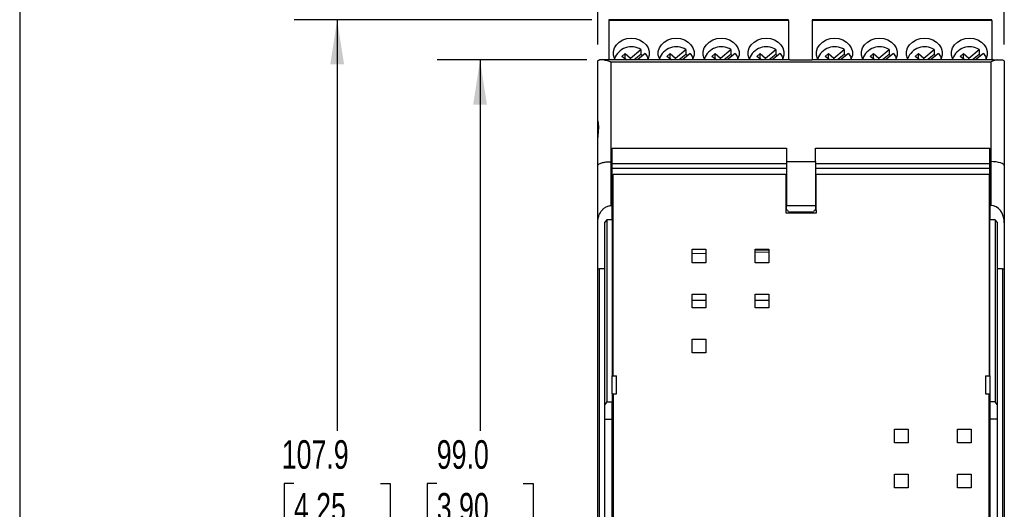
# Model space of a CAD drawing. Header units: millimetres. Extents: x 6 to 273, y 6 to 210.
# Tile 3 of 13: x 6 to 79, y 96 to 132. Entities that reach past the tile are written whole.
import ezdxf

# ---------------------------------------------------------------- set-up
doc = ezdxf.new("R2010")
doc.units = ezdxf.units.MM
doc.layers.add('DIMENSIONS', color=140, linetype='Continuous', lineweight=25)
doc.layers.add('TEXT', color=140, linetype='Continuous', lineweight=25)
doc.styles.add('SLDTEXTSTYLE0', font='TXT', dxfattribs={"width": 0.7})
doc.dimstyles.new('SLDDIMSTYLE0', dxfattribs={"dimtxt": 2.158008, "dimasz": 3.302, "dimexe": 0, "dimexo": 0.0625, "dimgap": 0.539502, "dimtad": 0, "dimtih": 1, "dimtoh": 1, "dimlfac": 1.5, "dimrnd": 1e-09, "dimzin": 12, "dimdsep": 46, "dimtxsty": 'SLDTEXTSTYLE0', "dimsah": 1, "dimcen": 0.09, "dimadec": 0, "dimazin": 3, "dimtfac": 1, "dimtofl": 0, "dimtmove": 0, "dimatfit": 3, "dimfxl": 0, "dimfrac": 2, "dimtolj": 1, "dimtzin": 12, "dimarcsym": 0})
doc.dimstyles.new('SLDDIMSTYLE1', dxfattribs={"dimtxt": 2.158008, "dimasz": 3.302, "dimexe": 0, "dimexo": 0.0625, "dimgap": 0.539502, "dimtad": 0, "dimtih": 1, "dimtoh": 1, "dimlfac": 1.5, "dimrnd": 1e-09, "dimzin": 4, "dimdsep": 46, "dimtxsty": 'SLDTEXTSTYLE0', "dimsah": 1, "dimcen": 0.09, "dimadec": 0, "dimazin": 1, "dimtfac": 1, "dimtofl": 0, "dimtmove": 0, "dimatfit": 3, "dimfxl": 0, "dimfrac": 2, "dimtolj": 1, "dimtzin": 12, "dimarcsym": 0})

# ---------------------------------------------------------------- blocks, each defined once
blk = doc.blocks.new('_D')
at = {"layer": 'DIMENSIONS'}
for p, q in [((49.193, 130.477), (49.193, 145.501)), ((79.326, 130.477), (79.326, 145.501)), ((49.193, 142.326), (58.019, 142.326)), ((60.944, 142.326), (60.219, 142.326)), ((60.219, 142.326), (60.219, 138.896)), ((67.356, 142.326), (68.081, 142.326)), ((68.081, 142.326), (68.081, 138.896)), ((79.326, 142.326), (70.28, 142.326)), ((60.219, 138.896), (60.944, 138.896)), ((68.081, 138.896), (67.356, 138.896))]:
    blk.add_line(p, q, dxfattribs=at)
for points in [[(49.193, 142.326), (52.495, 141.818), (52.495, 142.834)], [(79.326, 142.326), (76.024, 142.834), (76.024, 141.818)]]:
    blk.add_solid(points, dxfattribs=at)
at = {"layer": 'DIMENSIONS', "char_height": 2.1167, "attachment_point": 1, "style": 'SLDTEXTSTYLE0'}
for s, insert in [('45.2', (60.944, 145.537)), ('1.78', (60.944, 141.624))]:
    blk.add_mtext(s, dxfattribs=dict(at, insert=insert))
blk = doc.blocks.new('_D_1')
at = {"layer": 'DIMENSIONS'}
for p, q in [((48.393, 129.34), (37.296, 129.34)), ((40.471, 129.34), (40.471, 101.868)), ((37.264, 97.955), (36.54, 97.955)), ((36.54, 97.955), (36.54, 94.526)), ((43.677, 97.955), (44.402, 97.955)), ((44.402, 97.955), (44.402, 94.526)), ((36.54, 94.526), (37.264, 94.526)), ((44.402, 94.526), (43.677, 94.526)), ((40.471, 63.34), (40.471, 94.042)), ((48.393, 63.34), (37.296, 63.34))]:
    blk.add_line(p, q, dxfattribs=at)
for points in [[(40.471, 129.34), (39.963, 126.038), (40.979, 126.038)], [(40.471, 63.34), (40.979, 66.642), (39.963, 66.642)]]:
    blk.add_solid(points, dxfattribs=at)
at = {"layer": 'DIMENSIONS', "char_height": 2.1167, "attachment_point": 1, "style": 'SLDTEXTSTYLE0'}
for s, insert in [('99.0', (37.264, 101.167)), ('3.90', (37.264, 97.254))]:
    blk.add_mtext(s, dxfattribs=dict(at, insert=insert))
blk = doc.blocks.new('_D_2')
at = {"layer": 'DIMENSIONS'}
for p, q in [((48.753, 132.326), (26.704, 132.326)), ((29.879, 132.326), (29.879, 101.868)), ((26.673, 97.955), (25.948, 97.955)), ((25.948, 97.955), (25.948, 94.526)), ((33.085, 97.955), (33.81, 97.955)), ((33.81, 97.955), (33.81, 94.526)), ((25.948, 94.526), (26.673, 94.526)), ((33.81, 94.526), (33.085, 94.526)), ((29.879, 60.361), (29.879, 94.042)), ((48.753, 60.361), (26.704, 60.361))]:
    blk.add_line(p, q, dxfattribs=at)
for points in [[(29.879, 132.326), (29.371, 129.024), (30.387, 129.024)], [(29.879, 60.361), (30.387, 63.663), (29.371, 63.663)]]:
    blk.add_solid(points, dxfattribs=at)
at = {"layer": 'DIMENSIONS', "char_height": 2.1167, "attachment_point": 1, "style": 'SLDTEXTSTYLE0'}
for s, insert in [('107.9', (25.775, 101.167)), ('4.25', (26.673, 97.254))]:
    blk.add_mtext(s, dxfattribs=dict(at, insert=insert))

msp = doc.modelspace()

# ---------------------------------------------------------------- linework, layer by layer
for p, q in [((63.3227, 132.3256), (50.0227, 132.3256)), ((50.0227, 132.3256), (50.0227, 132.2649)), ((50.0227, 132.2649), (50.0227, 129.3403)), ((63.3227, 132.2649), (50.0227, 132.2649)), ((63.3227, 132.2649), (63.3227, 132.3256)), ((63.3227, 132.2649), (63.3227, 129.3403)), ((78.3894, 132.3256), (65.0894, 132.3256)), ((65.0894, 132.3256), (65.0894, 132.2649)), ((65.0894, 132.2649), (65.0894, 129.3403)), ((78.3894, 132.2649), (65.0894, 132.2649)), ((78.3894, 132.2649), (78.3894, 132.3256)), ((78.3894, 132.2649), (78.3894, 129.3403)), ((51.6318, 129.4756), (52.3871, 130.1091)), ((52.3871, 130.1091), (52.3871, 129.746)), ((54.9651, 129.4756), (55.7205, 130.1091)), ((55.7205, 130.1091), (55.7205, 129.746)), ((58.2984, 129.4756), (59.0538, 130.1091)), ((59.0538, 130.1091), (59.0538, 129.746)), ((61.6318, 129.4756), (62.3871, 130.1091)), ((62.3871, 130.1091), (62.3871, 129.746)), ((66.6984, 129.4756), (67.4538, 130.1091)), ((67.4538, 130.1091), (67.4538, 129.746)), ((70.0318, 129.4756), (70.7871, 130.1091)), ((70.7871, 130.1091), (70.7871, 129.746)), ((73.3651, 129.4756), (74.1205, 130.1091)), ((74.1205, 130.1091), (74.1205, 129.746)), ((76.6984, 129.4756), (77.4538, 130.1091)), ((77.4538, 130.1091), (77.4538, 129.746)), ((49.1927, 124.8236), (49.1927, 129.207)), ((50.0261, 129.3403), (49.6631, 129.3403)), ((63.4261, 129.3403), (50.0266, 129.3403)), ((50.1927, 121.807), (50.1927, 129.1885)), ((78.3261, 129.1885), (50.1927, 129.1885)), ((50.9761, 129.6094), (51.2242, 129.8174)), ((51.2969, 129.3403), (50.9761, 129.6094)), ((51.1926, 129.4278), (51.2242, 129.4543)), ((51.2242, 129.8174), (51.6318, 129.4756)), ((51.2242, 129.4543), (51.2242, 129.8174)), ((51.2242, 129.4543), (51.3601, 129.3403)), ((51.6318, 129.3403), (51.6318, 129.4756)), ((52.3871, 129.746), (51.9034, 129.3403)), ((52.7171, 129.8324), (52.1304, 129.3403)), ((54.3095, 129.6094), (54.5576, 129.8174)), ((54.6302, 129.3403), (54.3095, 129.6094)), ((54.5259, 129.4278), (54.5576, 129.4543)), ((54.5576, 129.8174), (54.9651, 129.4756)), ((54.5576, 129.4543), (54.5576, 129.8174)), ((54.5576, 129.4543), (54.6935, 129.3403)), ((54.9651, 129.3403), (54.9651, 129.4756)), ((55.7205, 129.746), (55.2367, 129.3403)), ((56.0505, 129.8324), (55.4638, 129.3403)), ((57.6428, 129.6094), (57.8909, 129.8174)), ((57.9636, 129.3403), (57.6428, 129.6094)), ((57.8593, 129.4278), (57.8909, 129.4543)), ((57.8909, 129.8174), (58.2984, 129.4756)), ((57.8909, 129.4543), (57.8909, 129.8174)), ((57.8909, 129.4543), (58.0268, 129.3403)), ((58.2984, 129.3403), (58.2984, 129.4756)), ((59.0538, 129.746), (58.5701, 129.3403)), ((59.3838, 129.8324), (58.7971, 129.3403)), ((60.9761, 129.6094), (61.2242, 129.8174)), ((61.2969, 129.3403), (60.9761, 129.6094)), ((61.1926, 129.4278), (61.2242, 129.4543)), ((61.2242, 129.8174), (61.6318, 129.4756)), ((61.2242, 129.4543), (61.2242, 129.8174)), ((61.2242, 129.4543), (61.3601, 129.3403)), ((61.6318, 129.3403), (61.6318, 129.4756)), ((62.3871, 129.746), (61.9034, 129.3403)), ((62.7171, 129.8324), (62.1304, 129.3403)), ((63.4261, 129.3403), (65.0927, 129.3403)), ((78.4927, 129.3403), (65.0927, 129.3403)), ((66.0428, 129.6094), (66.2909, 129.8174)), ((66.3636, 129.3403), (66.0428, 129.6094)), ((66.2593, 129.4278), (66.2909, 129.4543)), ((66.2909, 129.8174), (66.6984, 129.4756)), ((66.2909, 129.4543), (66.2909, 129.8174)), ((66.2909, 129.4543), (66.4268, 129.3403)), ((66.6984, 129.3403), (66.6984, 129.4756)), ((67.4538, 129.746), (66.9701, 129.3403)), ((67.7838, 129.8324), (67.1971, 129.3403)), ((69.3761, 129.6094), (69.6242, 129.8174)), ((69.6969, 129.3403), (69.3761, 129.6094)), ((69.5926, 129.4278), (69.6242, 129.4543)), ((69.6242, 129.8174), (70.0318, 129.4756)), ((69.6242, 129.4543), (69.6242, 129.8174)), ((69.6242, 129.4543), (69.7601, 129.3403)), ((70.0318, 129.3403), (70.0318, 129.4756)), ((70.7871, 129.746), (70.3034, 129.3403)), ((71.1171, 129.8324), (70.5304, 129.3403)), ((72.7095, 129.6094), (72.9576, 129.8174)), ((73.0302, 129.3403), (72.7095, 129.6094)), ((72.9259, 129.4278), (72.9576, 129.4543)), ((72.9576, 129.8174), (73.3651, 129.4756)), ((72.9576, 129.4543), (72.9576, 129.8174)), ((72.9576, 129.4543), (73.0935, 129.3403)), ((73.3651, 129.3403), (73.3651, 129.4756)), ((74.1205, 129.746), (73.6367, 129.3403)), ((74.4505, 129.8324), (73.8638, 129.3403)), ((76.0428, 129.6094), (76.2909, 129.8174)), ((76.3636, 129.3403), (76.0428, 129.6094)), ((76.2593, 129.4278), (76.2909, 129.4543)), ((76.2909, 129.8174), (76.6984, 129.4756)), ((76.2909, 129.4543), (76.2909, 129.8174)), ((76.2909, 129.4543), (76.4268, 129.3403)), ((76.6984, 129.3403), (76.6984, 129.4756)), ((77.4538, 129.746), (76.9701, 129.3403)), ((77.7838, 129.8324), (77.1971, 129.3403)), ((78.3261, 129.1885), (78.3261, 121.807)), ((78.4927, 129.3403), (78.8557, 129.3403)), ((78.8557, 129.3403), (79.1927, 129.3403)), ((79.3261, 129.207), (79.3261, 121.5108)), ((49.1927, 123.6015), (49.1927, 124.8236)), ((49.1927, 121.5108), (49.1927, 123.6066)), ((50.2594, 122.8137), (63.1927, 122.8137)), ((50.2594, 121.807), (50.2594, 122.8137)), ((63.1927, 122.8137), (63.1927, 121.807)), ((65.3261, 122.8137), (78.2594, 122.8137)), ((65.3261, 121.807), (65.3261, 122.8137)), ((78.2594, 121.807), (78.2594, 122.8137)), ((49.1927, 117.274), (49.1927, 121.5108)), ((50.1927, 118.554), (50.1927, 121.807)), ((50.1927, 121.807), (50.2594, 121.807)), ((50.2594, 118.554), (50.2594, 121.807)), ((50.2594, 121.6727), (63.1927, 121.6727)), ((63.1927, 121.2958), (50.2594, 121.2958)), ((63.1927, 121.807), (65.3261, 121.807)), ((63.1927, 121.807), (63.1927, 118.554)), ((65.3261, 121.807), (65.3261, 118.554)), ((65.3261, 121.6727), (78.2594, 121.6727)), ((78.2594, 121.2958), (65.3261, 121.2958)), ((78.3261, 121.807), (78.2594, 121.807)), ((78.2594, 118.554), (78.2594, 121.807)), ((78.3261, 121.807), (78.3261, 118.554)), ((79.3261, 121.5108), (79.3261, 117.274)), ((50.3261, 105.9403), (50.3261, 120.8737)), ((50.3261, 120.8737), (63.1261, 120.8737)), ((63.1261, 120.8737), (63.1261, 118.2238)), ((65.3927, 118.2238), (65.3927, 120.8737)), ((65.3927, 120.8737), (78.1927, 120.8737)), ((78.1927, 120.8737), (78.1927, 105.9403)), ((50.2594, 118.554), (50.1927, 118.554)), ((50.2594, 117.4873), (50.2594, 118.554)), ((63.1261, 118.2238), (63.1927, 118.2238)), ((63.1292, 118.2238), (63.1292, 118.0087)), ((63.1927, 118.554), (65.3261, 118.554)), ((63.1927, 118.2238), (63.1927, 118.554)), ((65.3261, 118.554), (65.3261, 118.2238)), ((65.3261, 118.2238), (65.3927, 118.2238)), ((65.3958, 118.0087), (65.3958, 118.2238)), ((78.2594, 118.554), (78.3261, 118.554)), ((78.2594, 118.554), (78.2594, 117.4873)), ((63.1292, 118.0087), (65.3958, 118.0087)), ((63.3261, 118.0903), (65.1927, 118.0903)), ((63.4261, 118.0087), (63.4261, 118.0903)), ((64.4261, 118.0903), (64.4261, 118.0087)), ((49.1927, 113.8608), (49.1927, 117.274)), ((49.8594, 117.4873), (49.7261, 117.3167)), ((49.7261, 103.8017), (49.7261, 117.3167)), ((50.2594, 117.4873), (49.8594, 117.4873)), ((49.8594, 117.4873), (49.8594, 104.007)), ((50.2594, 117.4873), (50.2594, 105.9403)), ((78.6594, 117.4873), (78.2594, 117.4873)), ((78.2594, 105.9403), (78.2594, 117.4873)), ((78.7927, 117.3167), (78.6594, 117.4873)), ((78.6594, 117.4873), (78.6594, 104.007)), ((78.7927, 117.3167), (78.7927, 103.8017)), ((79.3261, 117.274), (79.3261, 113.8608)), ((56.192, 115.3153), (57.1997, 115.3153)), ((56.192, 114.3153), (56.192, 115.3153)), ((57.1997, 115.3153), (57.1997, 114.3153)), ((60.8586, 115.3153), (61.8663, 115.3153)), ((60.8586, 114.3153), (60.8586, 115.3153)), ((61.8663, 115.3153), (61.8663, 114.3153)), ((57.1997, 115.0068), (56.192, 114.9892)), ((60.8586, 115.2724), (61.8663, 115.2603)), ((61.8663, 115.0882), (60.8586, 115.0707)), ((49.1927, 113.8608), (49.3261, 113.8608)), ((49.1927, 78.8198), (49.1927, 113.8608)), ((49.7261, 113.8608), (49.3261, 113.8608)), ((49.3261, 78.8198), (49.3261, 113.8608)), ((57.1997, 114.3153), (56.192, 114.3153)), ((61.8663, 114.3153), (60.8586, 114.3153)), ((79.1927, 113.8608), (78.7927, 113.8608)), ((79.1927, 113.8608), (79.3261, 113.8608)), ((79.1927, 113.8608), (79.1927, 78.8198)), ((79.3261, 113.8608), (79.3261, 78.8198)), ((56.192, 111.982), (57.1997, 111.982)), ((56.192, 110.982), (56.192, 111.982)), ((57.1997, 111.982), (57.1997, 110.982)), ((60.8586, 111.982), (61.8663, 111.982)), ((60.8586, 110.982), (60.8586, 111.982)), ((61.8663, 111.982), (61.8663, 110.982)), ((56.192, 111.5403), (57.1997, 111.5403)), ((57.1997, 110.982), (56.192, 110.982)), ((60.8586, 111.5403), (61.8663, 111.5403)), ((61.8663, 110.982), (60.8586, 110.982)), ((56.192, 108.6487), (57.1997, 108.6487)), ((56.192, 107.6487), (56.192, 108.6487)), ((57.1997, 108.6487), (57.1997, 107.6487)), ((57.1997, 107.6487), (56.192, 107.6487)), ((50.2594, 104.607), (50.2594, 105.9403)), ((50.2594, 105.9403), (50.5927, 105.9403)), ((50.5927, 104.607), (50.5927, 105.9403)), ((77.9261, 105.9403), (77.9261, 104.607)), ((77.9261, 105.9403), (78.2594, 105.9403)), ((78.2594, 105.9403), (78.2594, 104.607)), ((50.2594, 104.607), (50.5927, 104.607)), ((50.2594, 104.607), (50.2594, 104.007)), ((50.3292, 104.607), (50.3292, 88.0737)), ((77.9261, 104.607), (78.2594, 104.607)), ((78.1958, 88.0737), (78.1958, 104.607)), ((78.2594, 104.607), (78.2594, 104.007)), ((49.8594, 104.007), (49.7261, 103.8017)), ((49.7261, 102.7238), (49.7261, 103.8017)), ((49.8594, 104.007), (50.2594, 104.007)), ((50.2594, 102.7238), (50.2594, 104.007)), ((78.6594, 104.007), (78.2594, 104.007)), ((78.2594, 104.007), (78.2594, 102.7238)), ((78.7927, 103.8017), (78.6594, 104.007)), ((78.7927, 103.8017), (78.7927, 102.7238)), ((49.7261, 102.7238), (50.2594, 102.7238)), ((49.7261, 89.9569), (49.7261, 102.7238)), ((50.2594, 89.9569), (50.2594, 102.7238)), ((78.7927, 102.7238), (78.2594, 102.7238)), ((78.2594, 102.7238), (78.2594, 89.9569)), ((78.7927, 102.7238), (78.7927, 89.9569)), ((71.192, 101.982), (72.1997, 101.982)), ((71.192, 100.982), (71.192, 101.982)), ((72.1997, 101.982), (72.1997, 100.982)), ((75.8586, 101.982), (76.8663, 101.982)), ((75.8586, 100.982), (75.8586, 101.982)), ((76.8663, 101.982), (76.8663, 100.982)), ((72.1997, 100.982), (71.192, 100.982)), ((76.8663, 100.982), (75.8586, 100.982)), ((71.192, 98.6487), (72.1997, 98.6487)), ((71.192, 97.6487), (71.192, 98.6487)), ((72.1997, 98.6487), (72.1997, 97.6487)), ((75.8586, 98.6487), (76.8663, 98.6487)), ((75.8586, 97.6487), (75.8586, 98.6487)), ((76.8663, 98.6487), (76.8663, 97.6487)), ((72.1997, 97.6487), (71.192, 97.6487)), ((76.8663, 97.6487), (75.8586, 97.6487))]:
    msp.add_line(p, q)
at = {"flags": 128}
for points in [[(50.477, 129.3403), (50.426, 129.4386), (50.3491, 129.7003), (50.3491, 129.9699), (50.426, 130.2316), (50.5754, 130.4703), (50.7886, 130.6721), (51.0531, 130.8252), (51.3536, 130.9208), (51.6727, 130.9533), (51.9918, 130.9208), (52.2923, 130.8252), (52.5569, 130.6721), (52.77, 130.4703), (52.9194, 130.2316), (52.9963, 129.9699), (52.9963, 129.7003), (52.9194, 129.4386), (52.8684, 129.3403)], [(53.8103, 129.3403), (53.7594, 129.4386), (53.6824, 129.7003), (53.6824, 129.9699), (53.7594, 130.2316), (53.9087, 130.4703), (54.1219, 130.6721), (54.3864, 130.8252), (54.687, 130.9208), (55.0061, 130.9533), (55.3251, 130.9208), (55.6257, 130.8252), (55.8902, 130.6721), (56.1034, 130.4703), (56.2527, 130.2316), (56.3297, 129.9699), (56.3297, 129.7003), (56.2527, 129.4386), (56.2018, 129.3403)], [(57.1437, 129.3403), (57.0927, 129.4386), (57.0158, 129.7003), (57.0158, 129.9699), (57.0927, 130.2316), (57.2421, 130.4703), (57.4552, 130.6721), (57.7198, 130.8252), (58.0203, 130.9208), (58.3394, 130.9533), (58.6585, 130.9208), (58.959, 130.8252), (59.2235, 130.6721), (59.4367, 130.4703), (59.5861, 130.2316), (59.663, 129.9699), (59.663, 129.7003), (59.5861, 129.4386), (59.5351, 129.3403)], [(60.477, 129.3403), (60.426, 129.4386), (60.3491, 129.7003), (60.3491, 129.9699), (60.426, 130.2316), (60.5754, 130.4703), (60.7886, 130.6721), (61.0531, 130.8252), (61.3536, 130.9208), (61.6727, 130.9533), (61.9918, 130.9208), (62.2923, 130.8252), (62.5569, 130.6721), (62.77, 130.4703), (62.9194, 130.2316), (62.9963, 129.9699), (62.9963, 129.7003), (62.9194, 129.4386), (62.8684, 129.3403)], [(65.5437, 129.3403), (65.4927, 129.4386), (65.4158, 129.7003), (65.4158, 129.9699), (65.4927, 130.2316), (65.6421, 130.4703), (65.8552, 130.6721), (66.1198, 130.8252), (66.4203, 130.9208), (66.7394, 130.9533), (67.0585, 130.9208), (67.359, 130.8252), (67.6235, 130.6721), (67.8367, 130.4703), (67.9861, 130.2316), (68.063, 129.9699), (68.063, 129.7003), (67.9861, 129.4386), (67.9351, 129.3403)], [(68.877, 129.3403), (68.826, 129.4386), (68.7491, 129.7003), (68.7491, 129.9699), (68.826, 130.2316), (68.9754, 130.4703), (69.1886, 130.6721), (69.4531, 130.8252), (69.7536, 130.9208), (70.0727, 130.9533), (70.3918, 130.9208), (70.6923, 130.8252), (70.9569, 130.6721), (71.17, 130.4703), (71.3194, 130.2316), (71.3963, 129.9699), (71.3963, 129.7003), (71.3194, 129.4386), (71.2684, 129.3403)], [(72.2103, 129.3403), (72.1594, 129.4386), (72.0824, 129.7003), (72.0824, 129.9699), (72.1594, 130.2316), (72.3087, 130.4703), (72.5219, 130.6721), (72.7864, 130.8252), (73.087, 130.9208), (73.4061, 130.9533), (73.7251, 130.9208), (74.0257, 130.8252), (74.2902, 130.6721), (74.5034, 130.4703), (74.6527, 130.2316), (74.7297, 129.9699), (74.7297, 129.7003), (74.6527, 129.4386), (74.6018, 129.3403)], [(75.5437, 129.3403), (75.4927, 129.4386), (75.4158, 129.7003), (75.4158, 129.9699), (75.4927, 130.2316), (75.6421, 130.4703), (75.8552, 130.6721), (76.1198, 130.8252), (76.4203, 130.9208), (76.7394, 130.9533), (77.0585, 130.9208), (77.359, 130.8252), (77.6235, 130.6721), (77.8367, 130.4703), (77.9861, 130.2316), (78.063, 129.9699), (78.063, 129.7003), (77.9861, 129.4386), (77.9388, 129.3467)], [(52.7171, 129.8324), (52.8622, 129.5952), (52.9159, 129.431)], [(56.0505, 129.8324), (56.1955, 129.5952), (56.2493, 129.431)], [(59.3838, 129.8324), (59.5289, 129.5952), (59.5826, 129.431)], [(62.7171, 129.8324), (62.8622, 129.5952), (62.9159, 129.431)], [(67.7838, 129.8324), (67.9289, 129.5952), (67.9826, 129.431)], [(71.1171, 129.8324), (71.2622, 129.5952), (71.3125, 129.4455)], [(74.4505, 129.8324), (74.5955, 129.5952), (74.6493, 129.431)], [(77.7838, 129.8324), (77.9289, 129.5952), (77.9826, 129.431)]]:
    msp.add_lwpolyline(points, dxfattribs=at)
for centre, radius, start, end in [((51.6793, 128.9878), 1.3261, 57.739585, 160.475082), ((55.0127, 128.9878), 1.3261, 57.739585, 160.475082), ((58.346, 128.9878), 1.3261, 57.739585, 160.475082), ((61.6793, 128.9878), 1.3261, 57.739585, 160.475082), ((66.746, 128.9878), 1.3261, 57.739585, 160.475082), ((70.0793, 128.9878), 1.3261, 57.739585, 160.475082), ((73.4124, 128.9845), 1.3289, 57.806159, 159.611192), ((76.746, 128.9878), 1.3261, 57.739585, 160.475082), ((51.7609, 128.6528), 1.2599, 53.263517, 60.196035), ((55.0943, 128.6528), 1.2599, 53.263517, 60.196035), ((58.4276, 128.6528), 1.2599, 53.263517, 60.196035), ((61.7609, 128.6528), 1.2599, 53.263517, 60.196035), ((66.8276, 128.6528), 1.2599, 53.263517, 60.196035), ((70.1609, 128.6528), 1.2599, 53.263517, 60.196035), ((73.4943, 128.6528), 1.2599, 53.263517, 60.196035), ((76.8276, 128.6528), 1.2599, 53.263517, 60.196035), ((63.1927, 118.0904), 0.1333, 359.951644, 90), ((65.3261, 118.0904), 0.1333, 90, 180.048356)]:
    msp.add_arc(centre, radius, start, end)
for centre, major_axis, ratio, start_param, end_param in [((78.3261, 121.5108), (1, 0), 0.2962135, 0, 1.5707963), ((78.3261, 117.274), (0, 1.2799), 0.7812856, 4.712389, 6.2831853)]:
    msp.add_ellipse(centre, major_axis=major_axis, ratio=ratio, start_param=start_param, end_param=end_param)
for points, knots in [([(49.1927, 129.207), (49.1934, 129.2173), (49.1947, 129.2366), (49.2039, 129.2623), (49.2153, 129.2822), (49.2356, 129.3074), (49.27, 129.3335), (49.3084, 129.3382), (49.3261, 129.3403)], [0, 0, 0, 0, 0.15779513, 0.29401319, 0.40865183, 0.50171036, 0.77166983, 1, 1, 1, 1]), ([(49.6631, 129.3403), (49.6418, 129.3403), (49.5984, 129.3404), (49.5375, 129.3405), (49.4786, 129.3405), (49.423, 129.3405), (49.3709, 129.3404), (49.3412, 129.3403), (49.3261, 129.3403)], [0, 0, 0, 0, 0.1494293, 0.3055345, 0.4684953, 0.6384697, 0.815597, 1, 1, 1, 1]), ([(49.6631, 129.3403), (49.6814, 129.3399), (49.7197, 129.3389), (49.7813, 129.3308), (49.8488, 129.3174), (49.933, 129.2945), (50.0483, 129.2552), (50.1393, 129.2132), (50.1927, 129.1885)], [0, 0, 0, 0, 0.10892493, 0.22779949, 0.3566924, 0.49565749, 0.70367832, 1, 1, 1, 1]), ([(78.8557, 129.3403), (78.7714, 129.3403), (78.6851, 129.3236), (78.5065, 129.2694), (78.4159, 129.232), (78.3261, 129.1885)], [0, 0, 0, 0, 0.5, 0.5, 1, 1, 1, 1]), ([(79.1927, 129.3403), (79.233, 129.3403), (79.2672, 129.3228), (79.3139, 129.2724), (79.3261, 129.2396), (79.3261, 129.207)], [0, 0, 0, 0, 0.5, 0.5, 1, 1, 1, 1]), ([(49.1927, 124.8236), (49.193, 124.819), (49.1935, 124.8097), (49.1969, 124.7898), (49.2017, 124.7657), (49.2076, 124.7368), (49.2174, 124.6869), (49.2309, 124.6061), (49.2401, 124.5025), (49.2428, 124.4113), (49.2425, 124.3389), (49.2398, 124.2627), (49.2332, 124.156), (49.2202, 124.0153), (49.2095, 123.8989), (49.2041, 123.8403)], [0, 0, 0, 0, 0.0501191, 0.1000022, 0.1498821, 0.1999921, 0.250562, 0.3768157, 0.5014925, 0.5629803, 0.6239429, 0.6859191, 0.7480264, 0.873331, 1, 1, 1, 1]), ([(49.2041, 123.8403), (49.2021, 123.814), (49.1979, 123.7616), (49.1937, 123.6834), (49.193, 123.6322), (49.1927, 123.6066)], [0, 0, 0, 0, 0.3351201, 0.6677934, 1, 1, 1, 1]), ([(49.1927, 121.5108), (49.1933, 121.5187), (49.1945, 121.5339), (49.2034, 121.5555), (49.2156, 121.5748), (49.2302, 121.5918), (49.246, 121.6066), (49.282, 121.6354), (49.3527, 121.6754), (49.4744, 121.7191), (49.6066, 121.7525), (49.7447, 121.7773), (49.891, 121.7947), (50.0412, 121.8051), (50.1426, 121.8064), (50.1927, 121.807)], [0, 0, 0, 0, 0.0520931, 0.0996663, 0.1427193, 0.1812519, 0.2152639, 0.2447558, 0.3830165, 0.5067341, 0.6107427, 0.7119122, 0.8103975, 0.9063663, 1, 1, 1, 1]), ([(49.1927, 117.274), (49.1933, 117.3081), (49.1945, 117.3732), (49.2033, 117.466), (49.2155, 117.5492), (49.2302, 117.623), (49.2459, 117.6874), (49.2812, 117.81), (49.3492, 117.9773), (49.4779, 118.1814), (49.6324, 118.3446), (49.7944, 118.4549), (49.9413, 118.516), (50.0662, 118.548), (50.151, 118.552), (50.1927, 118.554)], [0, 0, 0, 0, 0.06219112, 0.11876885, 0.16973373, 0.21508667, 0.25482905, 0.28896306, 0.44402843, 0.57427773, 0.70242277, 0.81316186, 0.87832446, 0.94014997, 1, 1, 1, 1])]:
    msp.add_open_spline(points, degree=3, knots=knots)
at = {"layer": 'TEXT'}
msp.add_line((6.35, 209.55), (6.35, 6.35), dxfattribs=at)

# ---------------------------------------------------------------- dimensions: what is measured, and where the dimension line sits
at = {"layer": 'DIMENSIONS'}
dim = msp.add_linear_dim(base=(79.3261, 142.3256), p1=(49.1927, 129.207), p2=(79.3261, 129.207), dimstyle='SLDDIMSTYLE0', dxfattribs=at)
dim.commit()
dim.dimension.update_dxf_attribs({"geometry": '_D', "text_midpoint": (64.15, 142.3256), "dimtype": 160})
for base, p1, p2, dimstyle, picture, middle in [((29.8791, 60.3609), (50.0227, 132.3256), (50.0227, 60.3609), 'SLDDIMSTYLE0', '_D_2', (29.8791, 97.9554)), ((40.4708, 63.3403), (49.6631, 129.3403), (49.6631, 63.3403), 'SLDDIMSTYLE1', '_D_1', (40.4708, 97.9554))]:
    dim = msp.add_linear_dim(base=base, p1=p1, p2=p2, angle=90, dimstyle=dimstyle, dxfattribs=at)
    dim.commit()
    dim.dimension.update_dxf_attribs({"geometry": picture, "text_midpoint": middle, "dimtype": 160})

doc.saveas('drawing.dxf')
